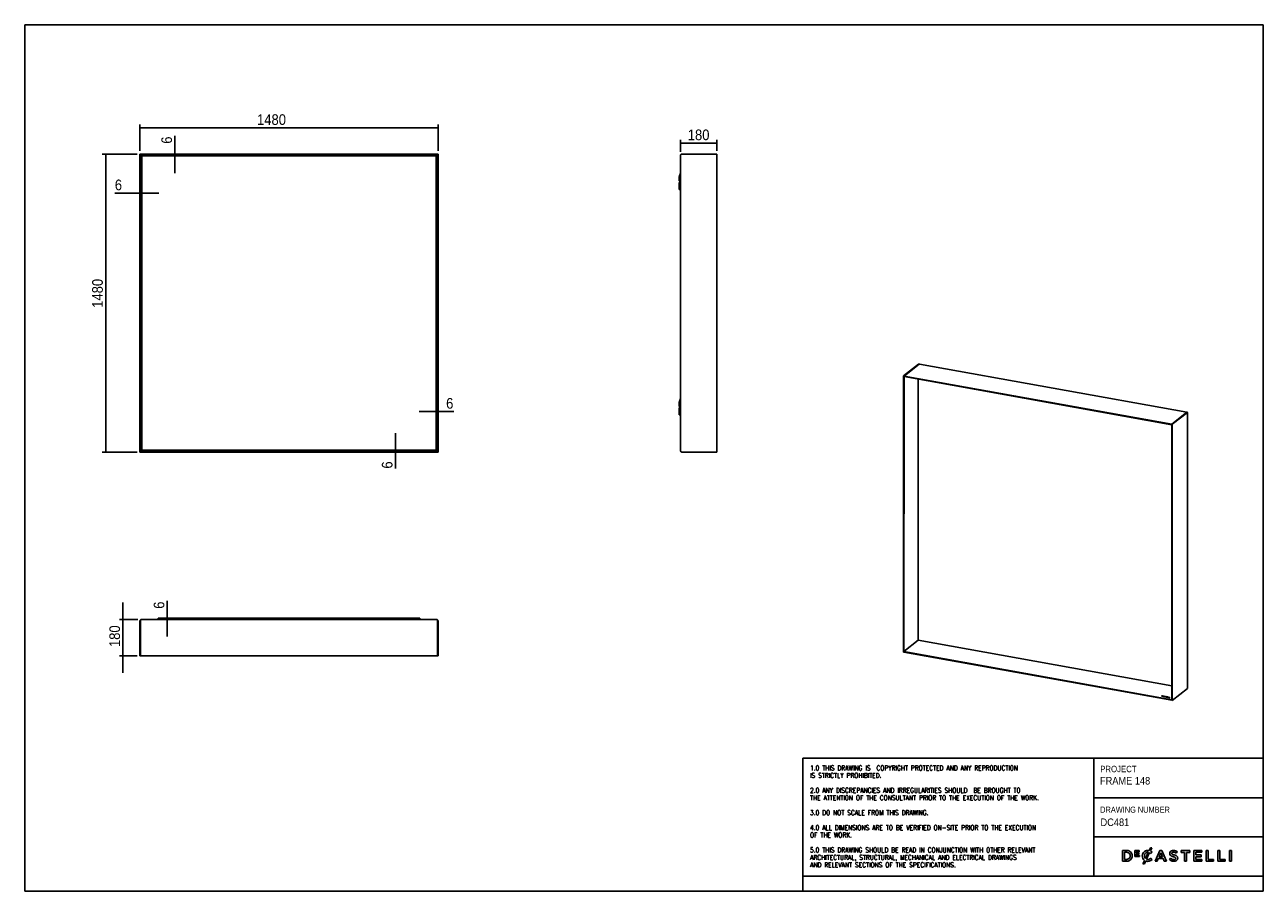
# Model space of a CAD drawing. Header units: millimetres. Extents: x 519 to 6669, y 826 to 5131.
import ezdxf

# ---------------------------------------------------------------- set-up
doc = ezdxf.new("R2010")
doc.units = ezdxf.units.MM
doc.header["$LTSCALE"] = 17
doc.linetypes.add('SLD-Solido', pattern=[0])
for name, color, linetype in [('NOTE', 3, 'SLD-Solido'), ('QUOTE', 1, 'SLD-Solido'), ('SCHIZZI', 9, 'Continuous')]:
    doc.layers.add(name, color=color, linetype=linetype)
doc.styles.add('SLDTEXTSTYLE0', font='GOTHIC.TTF', dxfattribs={"width": 0.913})
doc.styles.add('SLDTEXTSTYLE1', font='romans__.ttf', dxfattribs={"width": 0.893})
doc.dimstyles.new('SLDDIMSTYLE0', dxfattribs={"dimtxt": 52.916667, "dimasz": 47.6, "dimexe": 0, "dimexo": 0.0625, "dimgap": 13.229167, "dimtad": 1, "dimdec": 1, "dimrnd": 1e-09, "dimzin": 12, "dimdsep": 46, "dimtxsty": 'SLDTEXTSTYLE0', "dimsah": 1, "dimcen": 0.09, "dimadec": 0, "dimazin": 3, "dimtfac": 1, "dimtdec": 1, "dimtofl": 0, "dimtmove": 0, "dimatfit": 3, "dimfxl": 1, "dimfrac": 2, "dimtolj": 1, "dimtzin": 12, "dimarcsym": 0})
doc.dimstyles.new('SLDDIMSTYLE1', dxfattribs={"dimtxt": 52.916667, "dimasz": 47.6, "dimexe": 0, "dimexo": 0.0625, "dimgap": 13.229167, "dimtad": 1, "dimdec": 1, "dimrnd": 1e-09, "dimzin": 12, "dimdsep": 46, "dimtxsty": 'SLDTEXTSTYLE0', "dimsah": 1, "dimcen": 0.09, "dimadec": 0, "dimazin": 3, "dimtfac": 1, "dimtdec": 1, "dimtmove": 0, "dimatfit": 0, "dimfxl": 1, "dimfrac": 2, "dimtolj": 1, "dimtzin": 12, "dimarcsym": 0})

# ---------------------------------------------------------------- blocks, each defined once
blk = doc.blocks.new('_D')
at = {"layer": 'QUOTE', "transparency": 16777216}
for p, q in [((3775.6, 4499.4), (3775.6, 4560.2)), ((3955.6, 4505.4), (3955.6, 4560.2)), ((3775.6, 4543.2), (3955.6, 4543.2))]:
    blk.add_line(p, q, dxfattribs=at)
for points in [[(3775.6, 4543.2), (3823.2, 4539), (3823.2, 4547.5)], [(3955.6, 4543.2), (3908, 4547.5), (3908, 4539)]]:
    blk.add_solid(points, dxfattribs=at)
at = {"layer": 'QUOTE', "transparency": 16777216, "insert": (3811.5, 4610.8), "char_height": 52.92, "attachment_point": 1, "style": 'SLDTEXTSTYLE0'}
blk.add_mtext('180', dxfattribs=at)
blk = doc.blocks.new('_D_1')
at = {"layer": 'QUOTE', "transparency": 16777216}
for p, q in [((1091.3, 4505.4), (1091.3, 4636)), ((1091.3, 4619), (2571.3, 4619)), ((2571.3, 4505.4), (2571.3, 4636))]:
    blk.add_line(p, q, dxfattribs=at)
for points in [[(1091.3, 4619), (1138.9, 4614.7), (1138.9, 4623.2)], [(2571.3, 4619), (2523.7, 4623.2), (2523.7, 4614.7)]]:
    blk.add_solid(points, dxfattribs=at)
at = {"layer": 'QUOTE', "transparency": 16777216, "insert": (1672.5, 4686.6), "char_height": 52.92, "attachment_point": 1, "style": 'SLDTEXTSTYLE0'}
blk.add_mtext('1480', dxfattribs=at)
blk = doc.blocks.new('_D_2')
at = {"layer": 'QUOTE', "transparency": 16777216}
for p, q in [((1077.3, 4488.4), (904.3, 4488.4)), ((921.3, 4488.4), (921.3, 3008.4)), ((1077.3, 3008.4), (904.3, 3008.4))]:
    blk.add_line(p, q, dxfattribs=at)
for points in [[(921.3, 4488.4), (917, 4440.8), (925.5, 4440.8)], [(921.3, 3008.4), (925.5, 3056), (917, 3056)]]:
    blk.add_solid(points, dxfattribs=at)
at = {"layer": 'QUOTE', "transparency": 16777216, "insert": (853.7, 3725.2), "char_height": 52.92, "attachment_point": 1, "rotation": 90, "style": 'SLDTEXTSTYLE0'}
blk.add_mtext('1480', dxfattribs=at)
blk = doc.blocks.new('_D_3')
at = {"layer": 'QUOTE', "transparency": 16777216}
for p, q in [((1094.3, 4294.5), (966.3, 4294.5)), ((1094.3, 4294.5), (1100.3, 4294.5)), ((1100.3, 4294.5), (1185.3, 4294.5))]:
    blk.add_line(p, q, dxfattribs=at)
for points in [[(1094.3, 4294.5), (1046.7, 4298.8), (1046.7, 4290.3)], [(1100.3, 4294.5), (1147.9, 4290.3), (1147.9, 4298.8)]]:
    blk.add_solid(points, dxfattribs=at)
at = {"layer": 'QUOTE', "transparency": 16777216, "insert": (966.3, 4362.1), "char_height": 52.9, "attachment_point": 1, "style": 'SLDTEXTSTYLE0'}
blk.add_mtext('6', dxfattribs=at)
blk = doc.blocks.new('_D_4')
at = {"layer": 'QUOTE', "transparency": 16777216}
for p, q in [((2562.3, 3209.3), (2477.3, 3209.3)), ((2562.3, 3209.3), (2568.3, 3209.3)), ((2568.3, 3209.3), (2650.6, 3209.3))]:
    blk.add_line(p, q, dxfattribs=at)
for points in [[(2562.3, 3209.3), (2514.7, 3213.5), (2514.7, 3205)], [(2568.3, 3209.3), (2615.9, 3205), (2615.9, 3213.5)]]:
    blk.add_solid(points, dxfattribs=at)
at = {"layer": 'QUOTE', "transparency": 16777216, "insert": (2611.5, 3276.9), "char_height": 52.9, "attachment_point": 1, "style": 'SLDTEXTSTYLE0'}
blk.add_mtext('6', dxfattribs=at)
blk = doc.blocks.new('_D_5')
at = {"layer": 'QUOTE', "transparency": 16777216}
for p, q in [((2360, 3017.4), (2360, 3102.4)), ((2360, 3011.4), (2360, 3017.4)), ((2360, 3011.4), (2360, 2926.1))]:
    blk.add_line(p, q, dxfattribs=at)
for points in [[(2360, 3017.4), (2364.2, 3065), (2355.7, 3065)], [(2360, 3011.4), (2355.7, 2963.8), (2364.2, 2963.8)]]:
    blk.add_solid(points, dxfattribs=at)
at = {"layer": 'QUOTE', "transparency": 16777216, "insert": (2292.4, 2926.1), "char_height": 52.9, "attachment_point": 1, "rotation": 90, "style": 'SLDTEXTSTYLE0'}
blk.add_mtext('6', dxfattribs=at)
blk = doc.blocks.new('_D_6')
at = {"layer": 'QUOTE', "transparency": 16777216}
for p, q in [((1265, 4485.4), (1265, 4579.3)), ((1265, 4479.4), (1265, 4485.4)), ((1265, 4479.4), (1265, 4394.4))]:
    blk.add_line(p, q, dxfattribs=at)
for points in [[(1265, 4485.4), (1269.2, 4533), (1260.7, 4533)], [(1265, 4479.4), (1260.7, 4431.8), (1269.2, 4431.8)]]:
    blk.add_solid(points, dxfattribs=at)
at = {"layer": 'QUOTE', "transparency": 16777216, "insert": (1197.4, 4540.2), "char_height": 52.9, "attachment_point": 1, "rotation": 90, "style": 'SLDTEXTSTYLE0'}
blk.add_mtext('6', dxfattribs=at)
blk = doc.blocks.new('_D_7')
at = {"layer": 'QUOTE', "transparency": 16777216}
for p, q in [((1226.9, 2182.6), (1226.9, 2268.8)), ((1226.9, 2182.6), (1226.9, 2176.6)), ((1226.9, 2176.6), (1226.9, 2091.6))]:
    blk.add_line(p, q, dxfattribs=at)
for points in [[(1226.9, 2182.6), (1231.1, 2230.2), (1222.6, 2230.2)], [(1226.9, 2176.6), (1222.6, 2129), (1231.1, 2129)]]:
    blk.add_solid(points, dxfattribs=at)
at = {"layer": 'QUOTE', "transparency": 16777216, "insert": (1159.3, 2229.7), "char_height": 52.9, "attachment_point": 1, "rotation": 90, "style": 'SLDTEXTSTYLE0'}
blk.add_mtext('6', dxfattribs=at)
blk = doc.blocks.new('_D_8')
at = {"layer": 'QUOTE', "transparency": 16777216}
for p, q in [((1006.7, 2176.6), (1006.7, 2261.6)), ((1080.3, 2176.6), (989.7, 2176.6)), ((1006.7, 2176.6), (1006.7, 1996.6)), ((1077.3, 1996.6), (989.7, 1996.6)), ((1006.7, 1996.6), (1006.7, 1911.6))]:
    blk.add_line(p, q, dxfattribs=at)
for points in [[(1006.7, 2176.6), (1011, 2224.2), (1002.5, 2224.2)], [(1006.7, 1996.6), (1002.5, 1949), (1011, 1949)]]:
    blk.add_solid(points, dxfattribs=at)
at = {"layer": 'QUOTE', "transparency": 16777216, "insert": (939.1, 2039.6), "char_height": 52.92, "attachment_point": 1, "rotation": 90, "style": 'SLDTEXTSTYLE0'}
blk.add_mtext('180', dxfattribs=at)

msp = doc.modelspace()

# ---------------------------------------------------------------- linework, layer by layer
for p, q in [((1091.26, 4488.41), (1094.26, 4488.41)), ((1091.26, 3008.41), (1091.26, 4488.41)), ((1094.26, 3008.41), (1094.26, 4488.41)), ((1094.26, 4485.41), (1094.26, 4488.41)), ((2568.26, 4488.41), (1094.26, 4488.41)), ((2568.26, 4485.41), (1094.26, 4485.41)), ((1100.26, 4479.41), (1097.26, 4482.41)), ((1100.26, 4479.41), (1100.26, 3017.41)), ((2562.26, 4479.41), (1100.26, 4479.41)), ((2562.26, 4479.41), (2565.26, 4482.41)), ((2562.26, 3017.41), (2562.26, 4479.41)), ((2571.26, 4488.41), (2568.26, 4488.41)), ((2568.26, 4488.41), (2568.26, 3008.41)), ((2568.26, 4485.41), (2568.26, 4488.41)), ((2571.26, 4488.41), (2571.26, 3008.41)), ((3775.56, 4443.41), (3775.46, 4443.41)), ((3775.46, 4433.41), (3775.46, 4443.41)), ((3775.46, 4433.41), (3775.56, 4433.41)), ((3775.56, 3014.41), (3775.56, 4482.41)), ((3955.56, 4488.41), (3781.56, 4488.41)), ((3955.56, 3008.41), (3955.56, 4488.41)), ((3769.56, 4360.41), (3769.56, 4377.71)), ((3769.98, 4380.1), (3775.32, 4394.76)), ((3772.56, 4360.41), (3772.56, 4377.71)), ((3772.8, 4379.07), (3775.46, 4386.38)), ((3775.56, 4421.41), (3775.46, 4421.41)), ((3775.46, 4411.41), (3775.46, 4421.41)), ((3775.46, 4411.41), (3775.56, 4411.41)), ((3775.56, 4407.62), (3775.46, 4407.62)), ((3775.46, 4397.62), (3775.46, 4407.62)), ((3775.46, 4397.62), (3775.56, 4397.62)), ((3775.56, 4388.41), (3775.46, 4388.41)), ((3775.46, 4378.41), (3775.46, 4388.41)), ((3775.46, 4378.41), (3775.56, 4378.41)), ((3769.56, 4355.41), (3769.56, 4360.41)), ((3772.56, 4355.41), (3769.56, 4355.41)), ((3769.56, 4345.94), (3769.56, 4318.65)), ((3769.56, 4313.65), (3769.56, 4318.65)), ((3772.56, 4313.65), (3769.56, 4313.65)), ((3775.32, 4362.99), (3769.98, 4348.33)), ((3772.56, 4360.41), (3772.56, 4355.41)), ((3772.56, 4345.94), (3772.56, 4318.65)), ((3772.56, 4318.65), (3772.56, 4313.65)), ((3775.56, 4354.88), (3772.8, 4347.3)), ((3775.56, 3965.08), (3775.46, 3965.08)), ((3775.46, 3955.08), (3775.46, 3965.08)), ((3775.46, 3955.08), (3775.56, 3955.08)), ((3775.56, 3541.75), (3775.46, 3541.75)), ((3775.46, 3531.75), (3775.46, 3541.75)), ((3775.46, 3531.75), (3775.56, 3531.75)), ((4882.69, 3386.64), (4957.81, 3445.57)), ((4885.39, 3386.15), (4960.51, 3445.08)), ((4960.51, 3445.08), (4957.81, 3445.57)), ((6290.4, 3206.22), (4962.3, 3445.29)), ((4882.29, 2014.98), (4882.69, 3386.64)), ((4882.69, 3386.64), (4885.39, 3386.15)), ((4885, 2014.5), (4885.39, 3386.15)), ((6214.94, 3146.82), (4885.39, 3386.15)), ((4885.39, 3383.37), (4885.39, 3386.15)), ((6214.94, 3144.04), (4885.39, 3383.37)), ((4956.41, 3370.59), (4956.04, 2073.34)), ((3769.98, 3260.1), (3775.32, 3274.76)), ((3772.8, 3259.07), (3775.56, 3266.65)), ((3775.56, 3301.41), (3775.46, 3301.41)), ((3775.46, 3291.41), (3775.46, 3301.41)), ((3775.46, 3291.41), (3775.56, 3291.41)), ((3775.56, 3287.62), (3775.46, 3287.62)), ((3775.46, 3277.62), (3775.46, 3287.62)), ((3775.46, 3277.62), (3775.56, 3277.62)), ((3769.56, 3240.41), (3769.56, 3257.71)), ((3769.56, 3235.41), (3769.56, 3240.41)), ((3772.56, 3235.41), (3769.56, 3235.41)), ((3769.56, 3225.94), (3769.56, 3198.65)), ((3769.56, 3193.65), (3769.56, 3198.65)), ((3775.32, 3242.99), (3769.98, 3228.33)), ((3772.56, 3240.41), (3772.56, 3257.71)), ((3772.56, 3240.41), (3772.56, 3235.41)), ((3772.56, 3225.94), (3772.56, 3198.65)), ((3772.56, 3198.65), (3772.56, 3193.65)), ((3775.56, 3234.88), (3772.8, 3227.3)), ((6214.94, 3146.82), (6290.06, 3205.75)), ((6217.65, 3146.33), (6292.77, 3205.26)), ((6292.77, 3205.26), (6290.06, 3205.75)), ((6292.96, 1836.16), (6293.36, 3204.65)), ((3772.56, 3193.65), (3769.56, 3193.65)), ((6214.94, 3146.82), (6214.55, 1775.17)), ((6217.65, 3146.33), (6214.94, 3146.82)), ((6214.94, 3144.04), (6214.94, 3146.82)), ((6217.65, 3146.33), (6217.25, 1774.68)), ((3775.56, 3118.41), (3775.46, 3118.41)), ((3775.46, 3108.41), (3775.46, 3118.41)), ((3775.46, 3108.41), (3775.56, 3108.41)), ((1100.26, 3017.41), (1097.26, 3014.41)), ((1100.26, 3017.41), (2562.26, 3017.41)), ((2562.26, 3017.41), (2565.26, 3014.41)), ((3775.56, 3063.41), (3775.46, 3063.41)), ((3775.46, 3053.41), (3775.46, 3063.41)), ((3775.46, 3053.41), (3775.56, 3053.41)), ((1091.26, 3008.41), (1094.26, 3008.41)), ((1094.26, 3011.41), (1094.26, 3008.41)), ((1094.26, 3011.41), (2568.26, 3011.41)), ((1094.26, 3008.41), (2568.26, 3008.41)), ((2568.26, 3011.41), (2568.26, 3008.41)), ((2571.26, 3008.41), (2568.26, 3008.41)), ((3955.56, 3008.41), (3781.56, 3008.41)), ((1091.26, 1996.59), (1091.26, 2170.59)), ((1094.26, 2170.59), (1091.26, 2170.59)), ((1094.26, 1996.59), (1094.26, 2170.59)), ((2565.26, 2176.59), (1097.26, 2176.59)), ((1136.46, 2176.69), (1136.46, 2176.59)), ((1136.46, 2176.69), (1146.08, 2176.69)), ((1146.08, 2176.69), (1146.46, 2176.69)), ((1146.46, 2176.59), (1146.46, 2176.69)), ((1176.26, 2176.69), (1176.26, 2176.59)), ((1176.26, 2176.69), (1185.88, 2176.69)), ((1181.26, 2182.59), (1181.26, 2182.17)), ((1181.26, 2182.59), (2481.26, 2182.59)), ((1181.26, 2182.17), (1181.26, 2176.83)), ((1181.26, 2176.83), (1181.26, 2176.69)), ((1185.88, 2176.69), (1186.26, 2176.69)), ((1186.26, 2176.59), (1186.26, 2176.69)), ((1206.26, 2176.69), (1206.26, 2176.59)), ((1206.26, 2176.69), (1215.88, 2176.69)), ((1215.88, 2176.69), (1216.26, 2176.69)), ((1216.26, 2176.59), (1216.26, 2176.69)), ((1516.26, 2176.69), (1516.26, 2176.59)), ((1516.26, 2176.69), (1525.88, 2176.69)), ((1525.88, 2176.69), (1526.26, 2176.69)), ((1526.26, 2176.59), (1526.26, 2176.69)), ((1609.59, 2176.69), (1609.59, 2176.59)), ((1609.59, 2176.69), (1619.21, 2176.69)), ((1619.21, 2176.69), (1619.59, 2176.69)), ((1619.59, 2176.59), (1619.59, 2176.69)), ((1826.26, 2176.69), (1826.26, 2176.59)), ((1826.26, 2176.69), (1835.88, 2176.69)), ((1835.88, 2176.69), (1836.26, 2176.69)), ((1836.26, 2176.59), (1836.26, 2176.69)), ((2042.93, 2176.69), (2042.93, 2176.59)), ((2042.93, 2176.69), (2052.54, 2176.69)), ((2052.54, 2176.69), (2052.93, 2176.69)), ((2052.93, 2176.59), (2052.93, 2176.69)), ((2136.26, 2176.69), (2136.26, 2176.59)), ((2136.26, 2176.69), (2145.87, 2176.69)), ((2145.87, 2176.69), (2146.26, 2176.69)), ((2146.26, 2176.59), (2146.26, 2176.69)), ((2446.26, 2176.69), (2446.26, 2176.59)), ((2446.26, 2176.69), (2455.88, 2176.69)), ((2455.88, 2176.69), (2456.26, 2176.69)), ((2456.26, 2176.59), (2456.26, 2176.69)), ((2476.26, 2176.69), (2476.26, 2176.59)), ((2476.26, 2176.69), (2485.88, 2176.69)), ((2481.26, 2182.59), (2481.26, 2182.17)), ((2481.26, 2182.17), (2481.26, 2176.83)), ((2481.26, 2176.83), (2481.26, 2176.69)), ((2485.88, 2176.69), (2486.26, 2176.69)), ((2486.26, 2176.59), (2486.26, 2176.69)), ((2516.06, 2176.69), (2516.06, 2176.59)), ((2516.06, 2176.69), (2525.68, 2176.69)), ((2525.68, 2176.69), (2526.06, 2176.69)), ((2526.06, 2176.59), (2526.06, 2176.69)), ((2568.26, 1996.59), (2568.26, 2170.59)), ((2571.26, 2170.59), (2568.26, 2170.59)), ((2571.26, 1996.59), (2571.26, 2170.59)), ((4956.39, 2073.28), (4885, 2017.28)), ((4956.04, 2073.34), (6214.57, 1846.79)), ((1091.26, 1996.59), (1094.26, 1996.59)), ((2568.26, 1996.59), (1094.26, 1996.59)), ((2571.26, 1996.59), (2568.26, 1996.59)), ((4882.29, 2014.98), (4885, 2014.5)), ((4885, 2017.28), (6214.55, 1777.95)), ((4885, 2017.28), (4885, 2014.5)), ((4885, 2014.5), (6214.55, 1775.17)), ((6166.53, 1796.75), (6164.63, 1795.26)), ((6164.63, 1795.26), (6166.12, 1794.99)), ((6166.53, 1796.47), (6164.92, 1795.21)), ((6166.94, 1796.37), (6165.68, 1795.38)), ((6165.68, 1795.38), (6166.44, 1795.24)), ((6165.68, 1795.1), (6165.68, 1795.38)), ((6165.68, 1795.1), (6166.44, 1794.96)), ((6168.01, 1796.48), (6166.53, 1796.75)), ((6166.53, 1796.47), (6166.53, 1796.75)), ((6168.01, 1796.2), (6166.53, 1796.47)), ((6167.69, 1796.23), (6166.94, 1796.37)), ((6168.4, 1795.49), (6168.41, 1795.49)), ((6168.4, 1795.21), (6168.41, 1795.22)), ((6168.57, 1795.43), (6168.57, 1795.78)), ((6169.17, 1795.36), (6169.18, 1795.36)), ((6171.07, 1795.92), (6170.02, 1795.09)), ((6170.02, 1795.09), (6171.7, 1794.79)), ((6171.07, 1795.64), (6170.31, 1795.04)), ((6170.71, 1795.17), (6170.93, 1795.34)), ((6171.9, 1794.95), (6170.71, 1795.17)), ((6170.71, 1794.97), (6170.71, 1795.17)), ((6170.93, 1795.34), (6171.97, 1795.15)), ((6172.73, 1795.62), (6171.07, 1795.92)), ((6171.07, 1795.64), (6171.07, 1795.92)), ((6171.27, 1795.6), (6171.07, 1795.64)), ((6171.13, 1795.5), (6171.35, 1795.67)), ((6172.17, 1795.31), (6171.13, 1795.5)), ((6171.13, 1795.3), (6171.13, 1795.5)), ((6171.35, 1795.67), (6172.53, 1795.46)), ((6171.7, 1794.79), (6171.9, 1794.95)), ((6172.95, 1793.9), (6171.73, 1793.52)), ((6171.73, 1793.52), (6172.28, 1793.42)), ((6171.97, 1795.15), (6172.17, 1795.31)), ((6172.28, 1793.42), (6173.28, 1793.73)), ((6172.53, 1795.46), (6172.73, 1795.62)), ((6172.91, 1794.4), (6172.72, 1794.18)), ((6172.92, 1794.68), (6172.91, 1794.68)), ((6172.92, 1794.4), (6172.91, 1794.4)), ((6172.95, 1793.63), (6172.95, 1793.9)), ((6173.51, 1794.31), (6173.51, 1793.96)), ((6173.52, 1794), (6173.59, 1793.82)), ((6173.59, 1794.1), (6175.8, 1794.79)), ((6173.59, 1793.82), (6173.59, 1794.1)), ((6173.59, 1793.82), (6173.87, 1793.91)), ((6173.69, 1794.55), (6173.68, 1794.54)), ((6173.87, 1793.92), (6176.2, 1794.65)), ((6173.87, 1793.64), (6173.87, 1793.92)), ((6175.65, 1793.51), (6175.36, 1793.48)), ((6175.67, 1793.79), (6175.65, 1793.79)), ((6175.67, 1793.51), (6175.65, 1793.51)), ((6175.92, 1793.53), (6175.67, 1793.79)), ((6175.67, 1793.51), (6175.67, 1793.79)), ((6175.8, 1794.52), (6175.8, 1794.79)), ((6175.9, 1793.52), (6175.92, 1793.53)), ((6177.38, 1795.29), (6176.4, 1794.98)), ((6176.4, 1794.7), (6176.4, 1794.98)), ((6176.81, 1794.83), (6176.4, 1794.7)), ((6176.47, 1794.46), (6176.48, 1794.45)), ((6176.48, 1794.45), (6177.21, 1794.57)), ((6180.43, 1794.26), (6176.78, 1793.07)), ((6176.78, 1793.07), (6177.53, 1792.94)), ((6176.81, 1794.84), (6177.92, 1795.19)), ((6176.81, 1794.56), (6176.81, 1794.84)), ((6176.89, 1794.51), (6176.81, 1794.56)), ((6177.21, 1794.57), (6177.2, 1794.57)), ((6180.43, 1793.98), (6177.33, 1792.97)), ((6177.92, 1795.19), (6177.38, 1795.29)), ((6177.38, 1795.02), (6177.38, 1795.29)), ((6177.53, 1792.94), (6178.38, 1793.22)), ((6178.38, 1793.22), (6180.21, 1792.89)), ((6180.33, 1793.86), (6178.96, 1793.42)), ((6178.96, 1793.14), (6178.96, 1793.42)), ((6178.96, 1793.42), (6180.26, 1793.18)), ((6178.96, 1793.14), (6180.26, 1792.91)), ((6180.21, 1792.89), (6180.16, 1792.46)), ((6180.16, 1792.46), (6180.93, 1792.32)), ((6180.21, 1792.61), (6180.19, 1792.46)), ((6180.21, 1792.61), (6180.21, 1792.89)), ((6180.26, 1793.18), (6180.33, 1793.86)), ((6180.26, 1792.91), (6180.33, 1793.59)), ((6180.26, 1792.91), (6180.26, 1793.18)), ((6180.33, 1793.59), (6180.33, 1793.86)), ((6181.1, 1794.14), (6180.43, 1794.26)), ((6180.43, 1793.98), (6180.43, 1794.26)), ((6181.07, 1793.86), (6180.43, 1793.98)), ((6180.93, 1792.32), (6181.1, 1794.13)), ((6181.1, 1794.13), (6181.1, 1794.14)), ((6183.03, 1792.46), (6182.34, 1792.34)), ((6182.34, 1792.34), (6182.35, 1792.34)), ((6183.03, 1792.18), (6182.68, 1792.12)), ((6183.04, 1792.45), (6183.03, 1792.46)), ((6183.03, 1792.18), (6183.03, 1792.46)), ((6183.04, 1792.17), (6183.03, 1792.18)), ((6183.04, 1792.17), (6183.04, 1792.45)), ((6183.6, 1793.17), (6183.59, 1793.16)), ((6183.6, 1792.89), (6183.59, 1792.88)), ((6184.3, 1793.01), (6184.3, 1792.67)), ((6184.35, 1793.05), (6184.35, 1793.06)), ((6184.94, 1792.1), (6184.93, 1792.1)), ((6184.94, 1791.82), (6184.93, 1791.82)), ((6184.99, 1791.86), (6184.99, 1792.21)), ((6185.69, 1791.99), (6185.7, 1792)), ((6186.05, 1792.77), (6186.06, 1792.77)), ((6186.06, 1792.77), (6186.72, 1792.9)), ((6186.72, 1792.9), (6186.71, 1792.91)), ((6189.22, 1792.35), (6187.64, 1791.12)), ((6187.64, 1791.12), (6188.38, 1790.98)), ((6189.22, 1792.07), (6187.93, 1791.06)), ((6188.3, 1792.83), (6187.97, 1792.57)), ((6187.97, 1792.57), (6189.22, 1792.35)), ((6188.3, 1792.55), (6188.26, 1792.52)), ((6191.52, 1792.25), (6188.3, 1792.83)), ((6188.3, 1792.55), (6188.3, 1792.83)), ((6191.23, 1792.02), (6188.3, 1792.55)), ((6188.38, 1790.98), (6189.95, 1792.22)), ((6189.22, 1792.07), (6189.22, 1792.35)), ((6189.95, 1792.22), (6191.2, 1791.99)), ((6193.05, 1791.97), (6191.15, 1790.48)), ((6191.15, 1790.48), (6194.13, 1789.95)), ((6191.2, 1791.99), (6191.52, 1792.25)), ((6193.05, 1791.7), (6191.44, 1790.43)), ((6192.2, 1790.6), (6192.68, 1790.98)), ((6194.45, 1790.19), (6192.2, 1790.6)), ((6192.2, 1790.32), (6192.2, 1790.6)), ((6194.16, 1789.97), (6192.2, 1790.32)), ((6192.68, 1790.98), (6194.65, 1790.63)), ((6193, 1791.23), (6193.47, 1791.6)), ((6194.97, 1790.87), (6193, 1791.23)), ((6193, 1790.95), (6193, 1791.23)), ((6194.68, 1790.65), (6193, 1790.95)), ((6196, 1791.44), (6193.05, 1791.97)), ((6193.05, 1791.7), (6193.05, 1791.97)), ((6195.71, 1791.22), (6193.05, 1791.7)), ((6193.47, 1791.6), (6195.69, 1791.2)), ((6194.13, 1789.95), (6194.45, 1790.19)), ((6194.65, 1790.63), (6194.97, 1790.87)), ((6195.69, 1791.2), (6196, 1791.44)), ((6197.65, 1791.15), (6195.75, 1789.66)), ((6195.75, 1789.66), (6198.54, 1789.15)), ((6197.65, 1790.87), (6196.04, 1789.6)), ((6196.8, 1789.78), (6198.38, 1791.01)), ((6198.86, 1789.4), (6196.8, 1789.78)), ((6196.8, 1789.5), (6196.8, 1789.78)), ((6198.58, 1789.18), (6196.8, 1789.5)), ((6198.38, 1791.01), (6197.65, 1791.15)), ((6197.65, 1790.87), (6197.65, 1791.15)), ((6198.09, 1790.79), (6197.65, 1790.87)), ((6198.54, 1789.15), (6198.86, 1789.4)), ((6201.96, 1790.37), (6200.06, 1788.88)), ((6200.06, 1788.88), (6202.86, 1788.38)), ((6201.96, 1790.09), (6200.35, 1788.83)), ((6201.11, 1789), (6202.69, 1790.24)), ((6203.18, 1788.63), (6201.11, 1789)), ((6201.11, 1788.72), (6201.11, 1789)), ((6202.89, 1788.4), (6201.11, 1788.72)), ((6202.69, 1790.24), (6201.96, 1790.37)), ((6201.96, 1790.09), (6201.96, 1790.37)), ((6202.4, 1790.01), (6201.96, 1790.09)), ((6202.86, 1788.38), (6203.18, 1788.63)), ((6206.31, 1789.59), (6204.42, 1788.1)), ((6204.42, 1788.1), (6205.14, 1787.97)), ((6206.31, 1789.31), (6204.7, 1788.05)), ((6205.14, 1787.97), (6207.04, 1789.45)), ((6207.04, 1789.45), (6206.31, 1789.59)), ((6206.31, 1789.31), (6206.31, 1789.59)), ((6206.75, 1789.23), (6206.31, 1789.31)), ((6217.25, 1774.68), (6292.38, 1833.6)), ((6214.55, 1777.95), (6214.55, 1775.17)), ((6217.25, 1774.68), (6214.55, 1775.17))]:
    msp.add_line(p, q)
for centre, radius, start, end in [((3776.56, 4377.71), 7, 160, 180), ((3776.56, 4377.71), 4, 160, 180), ((3771.56, 4396.13), 4, 340, 0), ((3776.56, 4345.94), 7, 160, 180), ((3776.56, 4345.94), 4, 160, 180), ((3771.56, 4364.36), 4, 340, 0), ((3776.56, 3257.71), 7, 160, 180), ((3771.56, 3276.13), 4, 340, 0), ((3776.56, 3225.94), 7, 160, 180), ((3776.56, 3257.71), 4, 160, 180), ((3776.56, 3225.94), 4, 160, 180), ((3771.56, 3244.36), 4, 340, 0)]:
    msp.add_arc(centre, radius, start, end)
for points in [[(1094.26, 4485.41), (1094.51, 4485.37), (1095.01, 4485.28), (1095.76, 4484.58), (1096.51, 4483.59), (1097.01, 4482.81), (1097.26, 4482.41)], [(1097.26, 4482.41), (1096.86, 4482.91), (1096.07, 4483.91), (1095.45, 4484.91), (1095.14, 4485.41)], [(2567.38, 4485.41), (2567.07, 4484.91), (2566.45, 4483.91), (2565.66, 4482.91), (2565.26, 4482.41)], [(2565.26, 4482.41), (2565.51, 4482.81), (2566.01, 4483.59), (2566.76, 4484.58), (2567.51, 4485.28), (2568.01, 4485.37), (2568.26, 4485.41)], [(3775.56, 4482.41), (3775.65, 4482.91), (3775.83, 4483.91), (3777.22, 4485.41), (3779.2, 4486.91), (3780.78, 4487.91), (3781.56, 4488.41)], [(3781.56, 4488.41), (3780.78, 4488.32), (3779.2, 4488.14), (3777.22, 4486.75), (3775.83, 4484.77), (3775.65, 4483.2), (3775.56, 4482.41)], [(1097.26, 3014.41), (1097.01, 3014.02), (1096.51, 3013.23), (1095.76, 3012.24), (1095.01, 3011.55), (1094.51, 3011.46), (1094.26, 3011.41)], [(1095.14, 3011.41), (1095.45, 3011.91), (1096.07, 3012.91), (1096.86, 3013.91), (1097.26, 3014.41)], [(2565.26, 3014.41), (2565.66, 3013.91), (2566.45, 3012.91), (2567.07, 3011.91), (2567.38, 3011.41)], [(2568.26, 3011.41), (2568.01, 3011.46), (2567.51, 3011.55), (2566.76, 3012.24), (2566.01, 3013.23), (2565.51, 3014.02), (2565.26, 3014.41)], [(3781.56, 3008.41), (3780.78, 3008.91), (3779.2, 3009.91), (3777.22, 3011.41), (3775.83, 3012.91), (3775.65, 3013.91), (3775.56, 3014.41)], [(3775.56, 3014.41), (3775.65, 3013.63), (3775.83, 3012.05), (3777.22, 3010.07), (3779.2, 3008.68), (3780.78, 3008.5), (3781.56, 3008.41)], [(1097.26, 2176.59), (1096.47, 2176.5), (1094.9, 2176.32), (1092.92, 2174.93), (1091.53, 2172.95), (1091.35, 2171.37), (1091.26, 2170.59)], [(1094.26, 2170.59), (1094.51, 2171.37), (1095.01, 2172.95), (1095.76, 2174.93), (1096.51, 2176.32), (1097.01, 2176.5), (1097.26, 2176.59)], [(2571.26, 2170.59), (2571.17, 2171.37), (2570.99, 2172.95), (2569.6, 2174.93), (2567.62, 2176.32), (2566.04, 2176.5), (2565.26, 2176.59)], [(2565.26, 2176.59), (2565.51, 2176.5), (2566.01, 2176.32), (2566.76, 2174.93), (2567.51, 2172.95), (2568.01, 2171.37), (2568.26, 2170.59)]]:
    msp.add_open_spline(points, degree=3)
for points, knots in [([(4960.51, 3445.08), (4961.09, 3445.3), (4961.72, 3445.53), (4962.26, 3445.28), (4962.29, 3445.26)], [0, 0, 0, 0, 0.9307338, 1, 1, 1, 1]), ([(6290.53, 3205.66), (6290.53, 3205.71), (6290.58, 3206.18), (6290.39, 3206.37), (6290.17, 3205.95), (6290.06, 3205.75)], [0, 0, 0, 0, 0.0517256, 0.5258628, 1, 1, 1, 1]), ([(6292.77, 3205.26), (6293.1, 3205.08), (6293.47, 3204.87), (6293.32, 3204.67), (6293.3, 3204.65)], [0, 0, 0, 0, 0.8807477, 1, 1, 1, 1]), ([(1094.77, 2172.17), (1094.67, 2172.03), (1094.33, 2171.57), (1094.29, 2170.99), (1094.26, 2170.59)], [0, 0, 0, 0, 0.3061047, 1, 1, 1, 1]), ([(2568.26, 2170.59), (2568.23, 2170.99), (2568.19, 2171.57), (2567.85, 2172.03), (2567.74, 2172.17)], [0, 0, 0, 0, 0.6938953, 1, 1, 1, 1]), ([(6166.12, 1794.99), (6166.45, 1794.95), (6167.1, 1794.86), (6168.04, 1794.93), (6168.76, 1795.1), (6169.03, 1795.27), (6169.17, 1795.36)], [0, 0, 0, 0, 0.2961767, 0.5664015, 0.7768821, 1, 1, 1, 1]), ([(6166.44, 1795.24), (6166.65, 1795.21), (6167.07, 1795.16), (6167.68, 1795.2), (6168.14, 1795.32), (6168.31, 1795.43), (6168.4, 1795.49)], [0, 0, 0, 0, 0.293871, 0.5608682, 0.7719073, 1, 1, 1, 1]), ([(6166.44, 1794.96), (6166.65, 1794.93), (6167.07, 1794.88), (6167.68, 1794.93), (6168.14, 1795.04), (6168.31, 1795.15), (6168.4, 1795.21)], [0, 0, 0, 0, 0.293871, 0.5608682, 0.7719073, 1, 1, 1, 1]), ([(6168.41, 1795.49), (6168.48, 1795.57), (6168.63, 1795.73), (6168.48, 1795.96), (6168.15, 1796.13), (6167.85, 1796.19), (6167.69, 1796.23)], [0, 0, 0, 0, 0.2871229, 0.5522893, 0.766205, 1, 1, 1, 1]), ([(6169.18, 1795.36), (6169.28, 1795.48), (6169.49, 1795.72), (6169.25, 1796.06), (6168.73, 1796.32), (6168.26, 1796.43), (6168.01, 1796.48)], [0, 0, 0, 0, 0.279532, 0.5454242, 0.7630634, 1, 1, 1, 1]), ([(6169.31, 1795.58), (6169.28, 1795.65), (6169.2, 1795.82), (6168.72, 1796.04), (6168.25, 1796.15), (6168.01, 1796.2)], [0, 0, 0, 0, 0.2629781, 0.6158453, 1, 1, 1, 1]), ([(6168.41, 1795.22), (6168.51, 1795.3), (6168.61, 1795.38), (6168.56, 1795.46), (6168.56, 1795.47)], [0, 0, 0, 0, 0.9689405, 1, 1, 1, 1]), ([(6172.91, 1794.68), (6172.84, 1794.6), (6172.69, 1794.46), (6172.64, 1794.18), (6172.83, 1794.01), (6172.95, 1793.9)], [0, 0, 0, 0, 0.2957242, 0.575371, 1, 1, 1, 1]), ([(6176.4, 1794.98), (6176.32, 1795), (6176.2, 1795.03), (6176.06, 1795.06), (6176, 1795.07), (6175.97, 1795.08), (6175.95, 1795.08), (6175.95, 1795.08), (6175.95, 1795.08), (6175.94, 1795.08), (6175.94, 1795.08), (6175.94, 1795.08), (6175.67, 1795.13), (6175.08, 1795.19), (6174.19, 1795.15), (6173.4, 1794.97), (6173.08, 1794.78), (6172.92, 1794.68)], [0, 0, 0, 0, 0.0692641, 0.102088, 0.1170424, 0.1237265, 0.1266881, 0.1279952, 0.1285711, 0.1288247, 0.1289363, 0.1289854, 0.129024, 0.3530678, 0.564112, 0.7753896, 1, 1, 1, 1]), ([(6176.4, 1794.7), (6176.32, 1794.72), (6176.2, 1794.75), (6176.06, 1794.78), (6176, 1794.8), (6175.97, 1794.8), (6175.95, 1794.8), (6175.95, 1794.8), (6175.95, 1794.81), (6175.94, 1794.81), (6175.94, 1794.81), (6175.94, 1794.81), (6175.67, 1794.86), (6175.08, 1794.92), (6174.19, 1794.87), (6173.4, 1794.7), (6173.08, 1794.5), (6172.92, 1794.4)], [0, 0, 0, 0, 0.0692641, 0.102088, 0.1170424, 0.1237265, 0.1266881, 0.1279952, 0.1285711, 0.1288247, 0.1289363, 0.1289854, 0.129024, 0.3530678, 0.564112, 0.7753896, 1, 1, 1, 1]), ([(6173.28, 1793.73), (6173.35, 1793.7), (6173.5, 1793.65), (6173.8, 1793.57), (6174.29, 1793.49), (6175.04, 1793.43), (6175.61, 1793.49), (6175.9, 1793.52)], [0, 0, 0, 0, 0.1070173, 0.2171799, 0.3844467, 0.6825263, 1, 1, 1, 1]), ([(6173.68, 1794.54), (6173.6, 1794.46), (6173.46, 1794.31), (6173.55, 1794.16), (6173.59, 1794.1)], [0, 0, 0, 0, 0.5786018, 1, 1, 1, 1]), ([(6175.8, 1794.79), (6175.76, 1794.8), (6175.72, 1794.81), (6175.66, 1794.82), (6175.64, 1794.83), (6175.63, 1794.83), (6175.62, 1794.83), (6175.62, 1794.83), (6175.62, 1794.83), (6175.62, 1794.83), (6175.62, 1794.83), (6175.62, 1794.83), (6175.44, 1794.86), (6175.07, 1794.9), (6174.5, 1794.86), (6174, 1794.74), (6173.79, 1794.62), (6173.69, 1794.55)], [0, 0, 0, 0, 0.04588006, 0.06624978, 0.07528898, 0.07928493, 0.08104711, 0.08182327, 0.08216493, 0.0823153, 0.08238146, 0.08241058, 0.08243345, 0.31125859, 0.53079134, 0.75622294, 1, 1, 1, 1]), ([(6175.65, 1793.79), (6175.53, 1793.77), (6175.28, 1793.75), (6174.89, 1793.73), (6174.54, 1793.76), (6174.18, 1793.81), (6173.99, 1793.88), (6173.87, 1793.92)], [0, 0, 0, 0, 0.2086835, 0.4014828, 0.5984123, 0.7578028, 1, 1, 1, 1]), ([(6174.5, 1793.49), (6174.41, 1793.5), (6174.17, 1793.53), (6173.99, 1793.6), (6173.87, 1793.64)], [0, 0, 0, 0, 0.37946155, 1, 1, 1, 1]), ([(6176.2, 1794.65), (6176.25, 1794.62), (6176.36, 1794.55), (6176.44, 1794.49), (6176.47, 1794.46)], [0, 0, 0, 0, 0.5348435, 1, 1, 1, 1]), ([(6177.2, 1794.57), (6177.14, 1794.62), (6177.04, 1794.72), (6176.88, 1794.8), (6176.81, 1794.84)], [0, 0, 0, 0, 0.5342378, 1, 1, 1, 1]), ([(6182.35, 1792.34), (6182.47, 1792.25), (6182.69, 1792.08), (6183.28, 1791.88), (6184.01, 1791.73), (6184.79, 1791.7), (6185.4, 1791.81), (6185.59, 1791.93), (6185.69, 1791.99)], [0, 0, 0, 0, 0.1759074, 0.3484954, 0.5452361, 0.7483254, 0.8703401, 1, 1, 1, 1]), ([(6184.93, 1792.1), (6184.89, 1792.07), (6184.8, 1792.03), (6184.57, 1791.99), (6184.3, 1792), (6184.01, 1792.04), (6183.66, 1792.12), (6183.3, 1792.25), (6183.13, 1792.38), (6183.04, 1792.45)], [0, 0, 0, 0, 0.0886001, 0.1775904, 0.2803753, 0.4039243, 0.5463947, 0.7592876, 1, 1, 1, 1]), ([(6184.13, 1791.75), (6184.09, 1791.75), (6183.95, 1791.77), (6183.66, 1791.84), (6183.3, 1791.98), (6183.13, 1792.11), (6183.04, 1792.17)], [0, 0, 0, 0, 0.0661554, 0.2893573, 0.6228869, 1, 1, 1, 1]), ([(6183.59, 1793.16), (6183.54, 1793.11), (6183.44, 1793.03), (6183.45, 1792.88), (6183.69, 1792.68), (6184.06, 1792.56), (6184.34, 1792.48)], [0, 0, 0, 0, 0.1872531, 0.3476527, 0.509467, 1, 1, 1, 1]), ([(6186.71, 1792.91), (6186.62, 1792.97), (6186.43, 1793.1), (6186.01, 1793.25), (6185.51, 1793.37), (6184.95, 1793.44), (6184.38, 1793.43), (6183.88, 1793.34), (6183.69, 1793.22), (6183.6, 1793.17)], [0, 0, 0, 0, 0.1460704, 0.2887682, 0.4377557, 0.5951452, 0.7341478, 0.8644717, 1, 1, 1, 1]), ([(6184.62, 1793.14), (6184.53, 1793.14), (6184.28, 1793.14), (6183.88, 1793.06), (6183.69, 1792.94), (6183.6, 1792.89)], [0, 0, 0, 0, 0.1874267, 0.5857598, 1, 1, 1, 1]), ([(6184.98, 1792.66), (6184.84, 1792.71), (6184.6, 1792.78), (6184.35, 1792.89), (6184.28, 1792.98), (6184.33, 1793.03), (6184.35, 1793.05)], [0, 0, 0, 0, 0.4294113, 0.7007161, 0.8502874, 1, 1, 1, 1]), ([(6184.98, 1792.39), (6184.84, 1792.43), (6184.61, 1792.51), (6184.34, 1792.61), (6184.31, 1792.68), (6184.3, 1792.7)], [0, 0, 0, 0, 0.5104515, 0.8329579, 1, 1, 1, 1]), ([(6184.34, 1792.48), (6184.49, 1792.43), (6184.72, 1792.36), (6184.96, 1792.25), (6185, 1792.16), (6184.96, 1792.12), (6184.94, 1792.1)], [0, 0, 0, 0, 0.4490962, 0.7176787, 0.8608801, 1, 1, 1, 1]), ([(6184.35, 1793.06), (6184.39, 1793.08), (6184.47, 1793.13), (6184.69, 1793.15), (6184.94, 1793.15), (6185.29, 1793.1), (6185.71, 1792.98), (6185.93, 1792.85), (6186.05, 1792.77)], [0, 0, 0, 0, 0.09438923, 0.18936496, 0.29769149, 0.42589784, 0.69317053, 1, 1, 1, 1]), ([(6184.93, 1791.82), (6184.89, 1791.79), (6184.83, 1791.76), (6184.72, 1791.74), (6184.69, 1791.74)], [0, 0, 0, 0, 0.6739951, 1, 1, 1, 1]), ([(6184.98, 1791.9), (6184.98, 1791.89), (6185, 1791.87), (6184.96, 1791.84), (6184.94, 1791.82)], [0, 0, 0, 0, 0.1516608, 1, 1, 1, 1]), ([(6185.7, 1792), (6185.76, 1792.06), (6185.88, 1792.18), (6185.73, 1792.37), (6185.41, 1792.53), (6185.13, 1792.61), (6184.98, 1792.66)], [0, 0, 0, 0, 0.2440399, 0.4814505, 0.7097813, 1, 1, 1, 1]), ([(6185.73, 1792.04), (6185.72, 1792.06), (6185.68, 1792.13), (6185.39, 1792.25), (6185.13, 1792.34), (6184.98, 1792.39)], [0, 0, 0, 0, 0.0957273, 0.4939021, 1, 1, 1, 1]), ([(6186.37, 1792.83), (6186.25, 1792.88), (6186, 1792.98), (6185.57, 1793.08), (6185.25, 1793.11), (6185.12, 1793.12)], [0, 0, 0, 0, 0.3362224, 0.7267759, 1, 1, 1, 1]), ([(6292.91, 1836.15), (6292.93, 1836.05), (6293.07, 1835.19), (6292.7, 1834.35), (6292.38, 1833.6)], [0, 0, 0, 0, 0.11925226, 1, 1, 1, 1])]:
    msp.add_open_spline(points, degree=3, knots=knots)
at = {"layer": 'QUOTE', "color": 7, "true_color": 0xffffff}
msp.add_line((519.15, 5131.35), (6668.85, 5131.35), dxfattribs=at)
at = {"layer": 'SCHIZZI', "color": 7, "true_color": 0xffffff}
for p, q in [((519.15, 5131.35), (519.15, 826.35)), ((6669.15, 826.35), (6668.85, 5131.35)), ((4382.49, 1486.72), (4382.49, 901.36)), ((4382.49, 1486.72), (6669.1, 1486.72)), ((5828.76, 1486.72), (5828.76, 901.36)), ((5828.76, 1290.51), (6669.11, 1290.51)), ((5828.76, 1096.04), (6669.13, 1096.04)), ((5990.69, 1028.67), (5970.93, 1028.67)), ((5970.93, 1028.67), (5970.93, 975.83)), ((5980.64, 984.73), (5980.64, 1019.78)), ((5980.64, 1019.78), (5990.69, 1019.78)), ((5990.69, 984.73), (5980.64, 984.73)), ((6053.77, 1028.31), (6031.66, 1028.31)), ((6031.66, 1028.31), (6031.66, 998.99)), ((6031.66, 998.99), (6053.98, 998.99)), ((6038.07, 1016.63), (6038.07, 1022.58)), ((6038.07, 1022.58), (6053.77, 1022.58)), ((6051.89, 1016.63), (6038.07, 1016.63)), ((6038.07, 1010.89), (6051.89, 1010.89)), ((6038.07, 1004.73), (6038.07, 1010.89)), ((6053.98, 1004.73), (6038.07, 1004.73)), ((6051.89, 1010.89), (6051.89, 1016.63)), ((6053.77, 1022.58), (6053.77, 1028.31)), ((6053.98, 998.99), (6053.98, 1004.73)), ((6068.73, 1002), (6068.73, 1002.1)), ((6098.37, 1020.42), (6084.01, 988.92)), ((6089.62, 985.12), (6104.74, 1018.32)), ((6108.64, 1042.71), (6102.28, 1028.75)), ((6115.96, 1042.71), (6108.64, 1042.71)), ((6108.69, 1026.73), (6115.96, 1042.71)), ((6110.56, 1013.99), (6116.81, 1021.18)), ((6117.18, 984.47), (6110.92, 990.81)), ((6116.81, 1021.18), (6116.63, 1021.35)), ((6117.01, 984.29), (6117.18, 984.47)), ((6156.04, 1029.05), (6132.79, 975.83)), ((6142.78, 975.83), (6148.16, 988.46)), ((6148.16, 988.46), (6172.55, 988.46)), ((6151.75, 997.14), (6160.32, 1017.14)), ((6168.97, 997.14), (6151.75, 997.14)), ((6164.9, 1029.05), (6156.04, 1029.05)), ((6160.32, 1017.14), (6168.97, 997.14)), ((6164.97, 1028.89), (6164.9, 1029.05)), ((6188.15, 975.83), (6164.97, 1028.89)), ((6172.55, 988.46), (6177.86, 975.83)), ((6209.23, 990.54), (6203.36, 983.57)), ((6237.36, 1015.42), (6242.59, 1022.79)), ((6304.02, 1028.67), (6261.04, 1028.67)), ((6261.04, 1028.67), (6261.04, 1019.63)), ((6261.04, 1019.63), (6277.63, 1019.63)), ((6277.63, 1019.63), (6277.63, 975.83)), ((6287.42, 975.83), (6287.42, 1019.63)), ((6287.42, 1019.63), (6304.02, 1019.63)), ((6304.02, 1019.63), (6304.02, 1028.67)), ((6363.73, 1028.68), (6324.41, 1028.68)), ((6324.41, 1028.68), (6324.41, 975.83)), ((6334.14, 1006.85), (6334.14, 1019.93)), ((6334.14, 1019.93), (6363.73, 1019.93)), ((6360.37, 1006.85), (6334.14, 1006.85)), ((6334.14, 998.11), (6360.37, 998.11)), ((6334.14, 984.58), (6334.14, 998.11)), ((6364.11, 984.58), (6334.14, 984.58)), ((6360.37, 998.11), (6360.37, 1006.85)), ((6363.73, 1019.93), (6363.73, 1028.68)), ((6364.11, 975.83), (6364.11, 984.58)), ((6395.42, 1028.67), (6385.7, 1028.67)), ((6385.7, 1028.67), (6385.7, 975.83)), ((6395.42, 984.73), (6395.42, 1028.67)), ((6422.92, 984.73), (6395.42, 984.73)), ((6422.92, 975.83), (6422.92, 984.73)), ((6452.89, 1028.67), (6443.18, 1028.67)), ((6443.18, 1028.67), (6443.18, 975.83)), ((6452.89, 984.73), (6452.89, 1028.67)), ((6480.4, 984.73), (6452.89, 984.73)), ((6480.4, 975.83), (6480.4, 984.73)), ((6501.17, 1028.68), (6501.17, 975.83)), ((6510.89, 1028.68), (6501.17, 1028.68)), ((6510.89, 975.83), (6510.89, 1028.68)), ((5970.93, 975.83), (5990.69, 975.83)), ((6079.86, 979.81), (6071.94, 962.43)), ((6071.94, 962.43), (6079.29, 962.43)), ((6079.29, 962.43), (6085.78, 976.68)), ((6132.79, 975.83), (6142.78, 975.83)), ((6177.86, 975.83), (6188.15, 975.83)), ((6277.63, 975.83), (6287.42, 975.83)), ((6324.41, 975.83), (6364.11, 975.83)), ((6385.7, 975.83), (6422.92, 975.83)), ((6443.18, 975.83), (6480.4, 975.83)), ((6501.17, 975.83), (6510.89, 975.83)), ((4382.49, 901.36), (4382.49, 826.35)), ((4382.49, 901.36), (6669.14, 901.36)), ((519.15, 826.35), (6669.15, 826.35))]:
    msp.add_line(p, q, dxfattribs=at)
for centre, radius, start, end in [((5992.12, 1002.25), 26.46, 266.901566, 93.098434), ((5991.07, 1002.25), 17.53, 268.766282, 91.233718), ((6095.83, 1002.42), 27.11, 76.245226, 180.890911), ((6096.42, 1002), 27.69, 180, 233.257859), ((6099.14, 1002.42), 20.28, 153.584323, 221.736626), ((6095.8, 1004.08), 16.54, 81.048625, 153.584323), ((6095.84, 1003.3), 28.46, 249.303651, 318.584579), ((6096.14, 1001.49), 17.62, 248.283765, 285.876596), ((6094.21, 1006.33), 22.81, 287.214356, 317.118479), ((6091.38, 994.32), 27.47, 45.725978, 60.907311), ((6096.91, 1000.78), 28.5, 45.713936, 65.587087), ((6222.39, 1013.63), 17.03, 162.439658, 192.31941), ((6216.84, 1012.11), 11.3, 190.789839, 232.667652), ((6220.07, 1013.88), 14.76, 114.634461, 160.643008), ((6226.77, 1008.7), 25.24, 225.988556, 252.682325), ((6222.7, 1019.8), 20.97, 232.667652, 251.270828), ((6223.23, 1006.99), 22.34, 89.507878, 114.634461), ((6220.83, 1014.7), 5.87, 146.859349, 193.310287), ((6219.89, 1014.48), 4.9, 193.310287, 230.567348), ((6221.89, 1012.95), 7.76, 98.98092, 140.323531), ((6232.36, 1044.25), 47.24, 249.700677, 255.514634), ((6224.44, 1020.66), 12.57, 232.447777, 252.597743), ((6225.55, 1004.81), 21.17, 252.682325, 275.673903), ((6214.28, 974.27), 25.05, 73.32325, 75.514634), ((6223.4, 1003.4), 17.44, 77.544736, 98.98092), ((6240.39, 1064.52), 59.24, 250.558671, 257.31246), ((6229.43, 1027.98), 30.77, 254.999991, 258.293285), ((6214.32, 955.05), 43.71, 70.271292, 78.293285), ((6223.64, 997.71), 31.62, 72.444707, 90.397323), ((6221.07, 995.12), 26.02, 51.257807, 76.472925), ((6219.29, 968.3), 39.28, 64.632538, 78.098948), ((6226.84, 993.57), 9.86, 274.681301, 307.588783), ((6223.97, 981.12), 15.91, 58.434365, 71.284159), ((6229.64, 990.14), 5.26, 27.461774, 59.715245), ((6229.49, 989.84), 5.29, 309.483879, 346.593811), ((6222.36, 996.49), 33.18, 52.421826, 70.96437), ((6228.46, 990.09), 6.35, 346.593811, 22.926711), ((6230.76, 990.64), 14.2, 28.771237, 67.859867), ((6230.58, 989.96), 13.69, 299.926045, 337.379461), ((6227.12, 991.07), 17.31, 338.409002, 21.695689), ((6225.09, 1007.44), 32.28, 227.679974, 255.773336), ((6225.45, 1008.86), 33.74, 255.773336, 272.447936), ((6226.32, 997.36), 22.22, 271.471115, 299.926045)]:
    msp.add_arc(centre, radius, start, end, dxfattribs=at)

# ---------------------------------------------------------------- texts
at = {"layer": 'NOTE', "color": 7, "true_color": 0xffffff, "attachment_point": 1}
for s, insert, char_height, style in [('1.0 THIS DRAWING IS  COPYRIGHT PROTECTED AND ANY REPRODUCTION', (4418.65, 1450.82), 24, 'SLDTEXTSTYLE1'), ('PROJECT', (5859.53, 1449.59), 31.75, 'SLDTEXTSTYLE0'), ('IS STRICTLY PROHIBITED.', (4418.65, 1413.78), 24, 'SLDTEXTSTYLE1'), ('FRAME 148', (5858.53, 1394.07), 37.5, 'SLDTEXTSTYLE0'), ('THE ATTENTION OF THE CONSULTANT PRIOR TO THE EXECUTION OF THE WORK.', (4418.65, 1302.65), 24, 'SLDTEXTSTYLE1'), ('2.0 ANY DISCREPANCIES AND IRREGULARITIES SHOULD  BE BROUGHT TO ', (4418.65, 1339.69), 24, 'SLDTEXTSTYLE1'), ('DRAWING NUMBER', (5859.53, 1246.66), 30, 'SLDTEXTSTYLE0'), ('3.0 DO NOT SCALE FROM THIS DRAWING.', (4418.65, 1228.57), 24, 'SLDTEXTSTYLE1'), (' DC481', (5848.57, 1187.86), 37.5, 'SLDTEXTSTYLE0'), ('4.0 ALL DIMENSIONS ARE TO BE VERIFIED ON-SITE PRIOR TO THE EXECUTION ', (4418.65, 1154.48), 24, 'SLDTEXTSTYLE1'), ('OF THE WORK.', (4418.65, 1117.44), 24, 'SLDTEXTSTYLE1'), ('ARCHITECTURAL, STRUCTURAL, MECHANICAL AND ELECTRICAL DRAWINGS ', (4418.65, 1006.32), 24, 'SLDTEXTSTYLE1'), ('5.0 THIS DRAWING SHOULD BE READ IN CONJUNCTION WITH OTHER RELEVANT ', (4418.65, 1043.36), 24, 'SLDTEXTSTYLE1'), ('AND RELEVANT SECTIONS OF THE SPECIFICATIONS.', (4418.65, 969.28), 24, 'SLDTEXTSTYLE1')]:
    msp.add_mtext(s, dxfattribs=dict(at, insert=insert, char_height=char_height, style=style))

# ---------------------------------------------------------------- dimensions: what is measured, and where the dimension line sits
at = {"layer": 'QUOTE'}
for base, p1, p2, dimstyle, picture, middle in [((2571.26, 4618.97), (1091.26, 4488.41), (2571.26, 4488.41), 'SLDDIMSTYLE0', '_D_1', (1750.71, 4618.97)), ((3955.56, 4543.21), (3775.56, 4482.41), (3955.56, 4488.41), 'SLDDIMSTYLE0', '_D', (3870.14, 4543.21)), ((1100.26, 4294.5), (1094.26, 4488.41), (1100.26, 4479.41), 'SLDDIMSTYLE1', '_D_3', (985.82, 4294.5)), ((2568.26, 3209.26), (2562.26, 3017.41), (2568.26, 3008.41), 'SLDDIMSTYLE1', '_D_4', (2631.08, 3209.26))]:
    dim = msp.add_linear_dim(base=base, p1=p1, p2=p2, dimstyle=dimstyle, dxfattribs=at)
    dim.commit()
    dim.dimension.update_dxf_attribs({"geometry": picture, "text_midpoint": middle, "dimtype": 160})
for base, p1, p2, dimstyle, picture, middle in [((1264.96, 4485.41), (1100.26, 4479.41), (1094.26, 4485.41), 'SLDDIMSTYLE1', '_D_6', (1264.96, 4559.73)), ((921.25, 3008.41), (1094.26, 4488.41), (1094.26, 3008.41), 'SLDDIMSTYLE0', '_D_2', (921.25, 3803.39)), ((2359.98, 3017.41), (2568.26, 3011.41), (2562.26, 3017.41), 'SLDDIMSTYLE1', '_D_5', (2359.98, 2945.68)), ((1006.72, 1996.59), (1097.26, 2176.59), (1094.26, 1996.59), 'SLDDIMSTYLE1', '_D_8', (1006.72, 2098.28)), ((1226.89, 2176.59), (1181.26, 2182.59), (1181.26, 2176.59), 'SLDDIMSTYLE1', '_D_7', (1226.89, 2249.3))]:
    dim = msp.add_linear_dim(base=base, p1=p1, p2=p2, angle=90, dimstyle=dimstyle, dxfattribs=at)
    dim.commit()
    dim.dimension.update_dxf_attribs({"geometry": picture, "text_midpoint": middle, "dimtype": 160})

doc.saveas('drawing.dxf')
